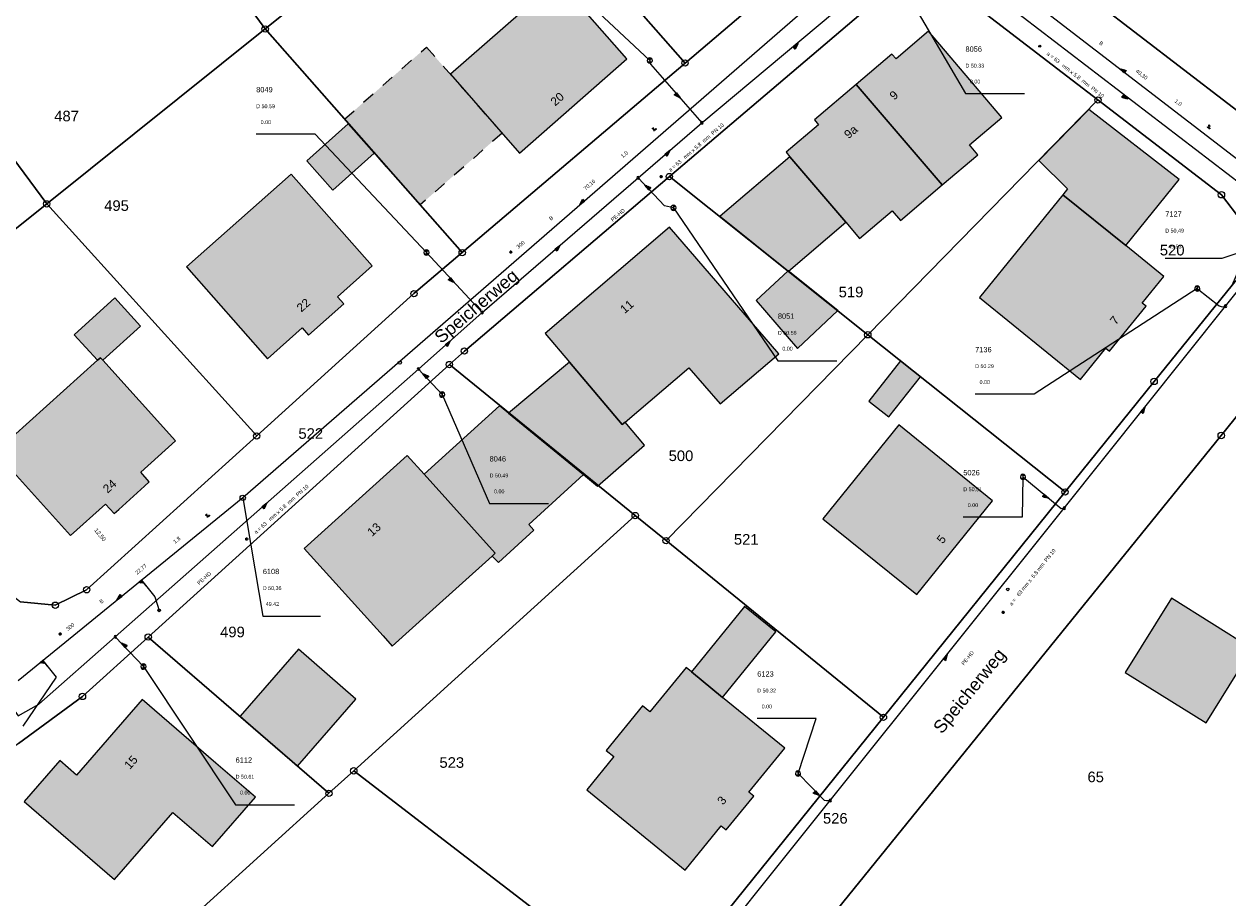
# Model space of a CAD drawing. Header units: metres. Extents: x 410063 to 2410512, y 5786105 to 5787650.
# Tile 12 of 30: x 2409890 to 2409984, y 5786838 to 5786907. Entities that reach past the tile are written whole.
import ezdxf

# ---------------------------------------------------------------- set-up
doc = ezdxf.new("R2010")
doc.units = ezdxf.units.M
doc.linetypes.add('DASHED_70', pattern=[2, 1, -1])
for name, color, linetype in [('DRUCK-DECKELH', 40, 'Continuous'), ('DRUCK-FLUßRICH', 40, 'Continuous'), ('DRUCK-HALTUNGE', 40, 'Continuous'), ('DRUCK-ROHRD-M', 40, 'Continuous'), ('DRUCK-ROHRMAT', 40, 'Continuous'), ('DRUCK-SCHACHTN', 40, 'Continuous'), ('DRUCK-SCHAECHT', 40, 'Continuous'), ('DRUCK-SOHLENH', 40, 'Continuous'), ('K100-FLST_GRENZEN', 40, 'Continuous'), ('K105-FLST_NUMMERN', 40, 'Continuous'), ('K120-ALLG_TEXTE', 40, 'Continuous'), ('K125-GEB_LINIEN', 40, 'Continuous'), ('K125-GEB_LINIEN-FLAECHE', 2, 'Continuous'), ('K130-GEB_TEXTE', 40, 'Continuous'), ('K140-EINGER_GEBFL', 40, 'Continuous'), ('K140-EINGER_GEBFL-FLAECHE', 7, 'Continuous'), ('K141-EINGER_GEBTEXT', 40, 'Continuous'), ('KANAL', 9, 'Continuous'), ('R-DECKELHOEHE', 7, 'Continuous'), ('R-FLUßRBICHTUNG', 7, 'Continuous'), ('R-GEFAELLE', 7, 'Continuous'), ('R-HALTUNGEN', 7, 'Continuous'), ('R-HAUSANSCHLUS', 7, 'Continuous'), ('R-LAENGE', 7, 'Continuous'), ('R-ROHRD', 7, 'Continuous'), ('R-ROHRMATERIAL', 7, 'Continuous'), ('R-SCHACHTNR', 7, 'Continuous'), ('R-SCHAECHTE', 7, 'Continuous'), ('R-SOHLENHOEHE', 7, 'Continuous'), ('SCHAECHTE-OV', 40, 'Continuous')]:
    doc.layers.add(name, color=color, linetype=linetype)
doc.styles.add('ARIAL', font='arial.ttf')

# ---------------------------------------------------------------- blocks, each defined once
blk = doc.blocks.new('GRENZSTEIN')
at = {"color": 7, "linetype": 'Continuous'}
blk.add_circle((0.000001, 0.000001), 0.749999, dxfattribs=at)
blk = doc.blocks.new('122')
at = {"color": 7, "linetype": 'Continuous'}
blk.add_circle((0, 0), 1.25, dxfattribs=at)
blk = doc.blocks.new('140')
at = {"layer": 'DRUCK-FLUßRICH', "color": 12}
for points in [[(0, 0, 0), (6.9, 1, 0), (7, 0, 0), (0, 0, 0)], [(0.141, 0, 0), (0.165, 0.024, 0)], [(0.331, 0.048, 0), (0.283, 0, 0)], [(0.424, 0, 0), (0.496, 0.072, 0)], [(0.662, 0.096, 0), (0.566, 0, 0)], [(0.707, 0, 0), (0.827, 0.12, 0)], [(0.992, 0.144, 0), (0.849, 0, 0)], [(0.99, 0, 0), (1.158, 0.168, 0)], [(1.323, 0.192, 0), (1.131, 0, 0)], [(1.273, 0, 0), (1.489, 0.216, 0)], [(1.654, 0.24, 0), (1.414, 0, 0)], [(1.556, 0, 0), (1.819, 0.264, 0)], [(1.985, 0.288, 0), (1.697, 0, 0)], [(1.838, 0, 0), (2.15, 0.312, 0)], [(2.315, 0.336, 0), (1.98, 0, 0)], [(2.121, 0, 0), (2.481, 0.36, 0)], [(2.646, 0.384, 0), (2.263, 0, 0)], [(2.404, 0, 0), (2.812, 0.407, 0)], [(2.977, 0.431, 0), (2.546, 0, 0)], [(2.687, 0, 0), (3.142, 0.455, 0)], [(3.308, 0.479, 0), (2.828, 0, 0)], [(2.97, 0, 0), (3.473, 0.503, 0)], [(3.639, 0.527, 0), (3.111, 0, 0)], [(3.253, 0, 0), (3.804, 0.551, 0)], [(3.969, 0.575, 0), (3.394, 0, 0)], [(3.536, 0, 0), (4.135, 0.599, 0)], [(4.3, 0.623, 0), (3.677, 0, 0)], [(3.818, 0, 0), (4.466, 0.647, 0)], [(4.631, 0.671, 0), (3.96, 0, 0)], [(4.101, 0, 0), (4.796, 0.695, 0)], [(4.962, 0.719, 0), (4.243, 0, 0)], [(4.384, 0, 0), (5.127, 0.743, 0)], [(5.293, 0.767, 0), (4.525, 0, 0)], [(4.667, 0, 0), (5.458, 0.791, 0)], [(5.623, 0.815, 0), (4.808, 0, 0)], [(4.95, 0, 0), (5.789, 0.839, 0)], [(5.954, 0.863, 0), (5.091, 0, 0)], [(5.233, 0, 0), (6.119, 0.887, 0)], [(6.285, 0.911, 0), (5.374, 0, 0)], [(5.515, 0, 0), (6.45, 0.935, 0)], [(6.616, 0.959, 0), (5.657, 0, 0)], [(5.798, 0, 0), (6.781, 0.983, 0)], [(6.904, 0.964, 0), (5.94, 0, 0)], [(6.081, 0, 0), (6.916, 0.835, 0)], [(6.929, 0.707, 0), (6.223, 0, 0)], [(6.364, 0, 0), (6.942, 0.578, 0)], [(6.955, 0.45, 0), (6.505, 0, 0)], [(6.647, 0, 0), (6.968, 0.321, 0)], [(6.981, 0.193, 0), (6.788, 0, 0)], [(6.93, 0, 0), (6.994, 0.064, 0)]]:
    blk.add_polyline3d(points, dxfattribs=at)
blk = doc.blocks.new('119')
at = {"color": 4, "linetype": 'Continuous'}
for centre in [(0.2, 0.85), (0.4, 0.15), (0.8, 0.15)]:
    blk.add_circle(centre, 0.15, dxfattribs=at)
at = {"layer": 'R-GEFAELLE', "color": 4}
blk.add_polyline3d([(0, 0, 0), (0.6, 1, 0)], dxfattribs=at)
blk = doc.blocks.new('147')
at = {"color": 12, "linetype": 'Continuous'}
blk.add_circle((0, 0), 1.25, dxfattribs=at)
at = {"layer": 'DRUCK-ROHRD-M', "color": 12}
blk.add_polyline3d([(-1.25, -1.25, 0), (1.25, 1.25, 0)], dxfattribs=at)
blk = doc.blocks.new('1008')
at = {"color": 7, "linetype": 'Continuous'}
for start, end in [(360, 180), (180, 360)]:
    blk.add_arc((0, 0), 1.25, start, end, dxfattribs=at)
blk = doc.blocks.new('1002')
at = {"color": 7, "linetype": 'Continuous'}
for start, end in [(359.999977, 180.000023), (29.999995, 90.000023), (180.000023, 359.999977), (210.000012, 269.999977)]:
    blk.add_arc((0, 0), 2.5, start, end, dxfattribs=at)
at = {"layer": 'DRUCK-SCHAECHT', "color": 7}
for points in [[(0, 2.5, 0), (0, -2.5, 0)], [(2.165, 1.25, 0), (0, 1.25, 0), (0, 2.5, 0)], [(-2.165, -1.25, 0), (0, -1.25, 0), (0, -2.5, 0)]]:
    blk.add_polyline3d(points, dxfattribs=at)
blk = doc.blocks.new('95')
at = {"layer": 'R-HAUSANSCHLUS', "color": 4}
for points in [[(0, 0, 0), (0, 0.5, 0)], [(0, 0.25, 0), (0.25, 0, 0)], [(0.024, 0.226, 0), (0, 0.226, 0)], [(0, 0.201, 0), (0.049, 0.201, 0)], [(0.074, 0.176, 0), (0, 0.176, 0)], [(0, 0.151, 0), (0.099, 0.151, 0)], [(0.124, 0.126, 0), (0, 0.126, 0)], [(0, 0.101, 0), (0.149, 0.101, 0)], [(0.174, 0.076, 0), (0, 0.076, 0)], [(0, 0.051, 0), (0.199, 0.051, 0)], [(0.224, 0.026, 0), (0, 0.026, 0)], [(0, 0.001, 0), (0.249, 0.001, 0)]]:
    blk.add_polyline3d(points, dxfattribs=at)

msp = doc.modelspace()

# ---------------------------------------------------------------- hatches: boundary and pattern name
at = {"layer": 'K125-GEB_LINIEN-FLAECHE', "true_color": 0xc7c8ca}
for points in [[(2409923.058, 5786902.997), (2409928.489, 5786896.802), (2409936.932, 5786904.207), (2409931.505, 5786910.404)], [(2409954.953, 5786902.201), (2409961.712, 5786894.291), (2409964.513, 5786896.674), (2409963.868, 5786897.443), (2409966.406, 5786899.608), (2409960.64, 5786906.378), (2409958.09, 5786904.205), (2409957.761, 5786904.59)], [(2409954.953, 5786902.201), (2409951.672, 5786899.411), (2409951.983, 5786899.025), (2409949.449, 5786896.861), (2409949.742, 5786896.498), (2409954.129, 5786891.362), (2409955.216, 5786890.081), (2409957.777, 5786892.254), (2409958.423, 5786891.498), (2409961.712, 5786894.291)], [(2409971.188, 5786893.528), (2409976.14, 5786889.529), (2409980.343, 5786894.733), (2409973.235, 5786900.217), (2409969.316, 5786896.208), (2409971.551, 5786893.982)], [(2409911.79, 5786896.193), (2409913.824, 5786893.889), (2409917.066, 5786896.786), (2409915.036, 5786899.093)], [(2409954.129, 5786891.362), (2409949.742, 5786896.498), (2409944.254, 5786891.841), (2409944.329, 5786891.758), (2409949.627, 5786887.523)], [(2409911.408, 5786883.045), (2409911.903, 5786882.481), (2409914.683, 5786884.934), (2409914.188, 5786885.502), (2409916.913, 5786887.923), (2409910.55, 5786895.145), (2409902.322, 5786887.863), (2409908.687, 5786880.632)], [(2409971.188, 5786893.528), (2409964.635, 5786885.436), (2409972.581, 5786879.001), (2409974.571, 5786881.451), (2409974.87, 5786881.211), (2409977.738, 5786884.756), (2409977.43, 5786884.999), (2409979.137, 5786887.104), (2409976.14, 5786889.529)], [(2409932.418, 5786880.353), (2409936.565, 5786875.448), (2409936.787, 5786875.637), (2409941.805, 5786879.92), (2409944.271, 5786877.079), (2409948.861, 5786881.002), (2409940.289, 5786890.977), (2409930.509, 5786882.611)], [(2409949.595, 5786887.54), (2409947.098, 5786885.212), (2409950.329, 5786881.426), (2409953.505, 5786884.41)], [(2409895.323, 5786880.508), (2409895.557, 5786880.71), (2409895.739, 5786880.508), (2409898.706, 5786883.186), (2409896.696, 5786885.411), (2409893.503, 5786882.52)], [(2409896.999, 5786868.784), (2409899.031, 5786870.618), (2409899.399, 5786870.946), (2409898.729, 5786871.697), (2409901.459, 5786874.176), (2409895.739, 5786880.508), (2409895.557, 5786880.71), (2409895.323, 5786880.508), (2409887.296, 5786873.277), (2409893.219, 5786866.719), (2409895.958, 5786869.192), (2409896.627, 5786868.456)], [(2409932.418, 5786880.353), (2409927.628, 5786876.348), (2409933.533, 5786871.521), (2409934.611, 5786870.613), (2409938.321, 5786873.818), (2409936.787, 5786875.637), (2409936.565, 5786875.448)], [(2409955.952, 5786877.302), (2409957.509, 5786876.054), (2409959.998, 5786879.212), (2409958.438, 5786880.462)], [(2409921, 5786871.543), (2409926.588, 5786865.328), (2409926.351, 5786865.114), (2409926.831, 5786864.603), (2409929.629, 5786867.134), (2409929.215, 5786867.593), (2409933.533, 5786871.521), (2409926.93, 5786876.914)], [(2409958.294, 5786875.437), (2409952.331, 5786868.046), (2409959.721, 5786862.083), (2409965.667, 5786869.455)], [(2409917.78, 5786858.83), (2409918.497, 5786858.034), (2409921.425, 5786860.673), (2409926.351, 5786865.114), (2409926.588, 5786865.328), (2409921, 5786871.543), (2409919.671, 5786873.02), (2409911.577, 5786865.714)], [(2409976.08, 5786855.947), (2409982.445, 5786851.992), (2409986.081, 5786857.822), (2409979.729, 5786861.796)], [(2409942.009, 5786855.997), (2409944.456, 5786853.997), (2409948.643, 5786859.162), (2409946.188, 5786861.151)], [(2409906.528, 5786852.511), (2409911.038, 5786848.584), (2409915.635, 5786853.851), (2409911.118, 5786857.796)], [(2409944.456, 5786853.997), (2409942.009, 5786855.997), (2409941.582, 5786856.346), (2409938.748, 5786852.862), (2409938.168, 5786853.337), (2409935.31, 5786849.832), (2409935.909, 5786849.353), (2409933.781, 5786846.726), (2409941.52, 5786840.408), (2409944.35, 5786843.9), (2409944.734, 5786843.584), (2409946.911, 5786846.234), (2409946.518, 5786846.545), (2409949.332, 5786850.012)], [(2409901.252, 5786844.954), (2409904.36, 5786842.258), (2409907.742, 5786846.145), (2409904.636, 5786848.83), (2409898.845, 5786853.835), (2409893.691, 5786847.889), (2409892.362, 5786849.024), (2409889.562, 5786845.807), (2409896.671, 5786839.664)]]:
    msp.add_hatch(color=9, dxfattribs=at).paths.add_polyline_path(points)
at = {"layer": 'K140-EINGER_GEBFL-FLAECHE', "linetype": 'DASHED_70'}
msp.add_hatch(color=111, dxfattribs=at).paths.add_polyline_path([(2409914.742, 5786899.474), (2409921.185, 5786905.134), (2409927.121, 5786898.362), (2409920.687, 5786892.721)])

# ---------------------------------------------------------------- linework, layer by layer
at = {"layer": 'DRUCK-HALTUNGE', "color": 12}
for points in [[(2409942.83, 5786899.19, 0), (2409957.093, 5786911.169, 49.762), (2409957.95, 5786911.66, 0)], [(2409963.43, 5786910.81, 0), (2409964.37, 5786910.332, 49.195), (2409987.781, 5786892.398, 0), (2409988.671, 5786890.897, 49.32), (2409988.87, 5786890.9, 0)], [(2409938.73, 5786904.09, 0), (2409938.797, 5786903.802, 49.178), (2409942.83, 5786899.19, 0)], [(2409937.81, 5786894.85, 0), (2409942.83, 5786899.19, 0)], [(2409925.55, 5786884.27, 0), (2409937.81, 5786894.85, 0)], [(2409940.59, 5786892.5, 0), (2409939.886, 5786892.656, 0), (2409937.81, 5786894.85, 0)], [(2409983.98, 5786884.75, 0), (2409988.87, 5786890.9, 0)], [(2409921.18, 5786888.98, 0), (2409925.55, 5786884.27, 0)], [(2409981.76, 5786886.16, 0), (2409983.478, 5786884.799, 50.311), (2409983.709, 5786884.703, 50.307), (2409983.982, 5786884.751, 50.28), (2409983.98, 5786884.75, 55.367)], [(2409920.55, 5786879.82, 0), (2409925.55, 5786884.27, 0)], [(2409971.31, 5786868.87, 0), (2409983.98, 5786884.75, 0)], [(2409896.73, 5786858.77, 0), (2409920.55, 5786879.82, 0)], [(2409922.41, 5786877.81, 0), (2409920.55, 5786879.82, 0)], [(2409875.9, 5786870.99, 0), (2409889.094, 5786852.549, 49.155), (2409890.715, 5786853.457, 0), (2409896.73, 5786858.77, 0)], [(2409968.06, 5786871.34, 0), (2409971.073, 5786868.842, 50.202), (2409971.317, 5786868.872, 50.228), (2409971.31, 5786868.87, 0)], [(2409952.92, 5786845.89, 0), (2409971.31, 5786868.87, 0)], [(2409898.94, 5786856.42, 0), (2409896.73, 5786858.77, 0)], [(2409950.38, 5786848.02, 0), (2409952.427, 5786845.906, 49.558), (2409952.617, 5786845.883, 49.574), (2409952.838, 5786845.89, 49.581), (2409952.92, 5786845.89, 0)], [(2409928.03, 5786814.74, 0), (2409952.92, 5786845.89, 0)]]:
    msp.add_polyline3d(points, dxfattribs=at)
at = {"layer": 'DRUCK-SCHACHTN', "color": 7}
for points in [[(2409938.73, 5786904.09, 0), (2409930.702, 5786911.623, 0), (2409926.067, 5786911.623, 0)], [(2409959.64, 5786908.15, 0), (2409963.542, 5786901.472, 0), (2409968.177, 5786901.472, 0)], [(2409921.18, 5786888.98, 0), (2409912.437, 5786898.28, 0), (2409907.802, 5786898.28, 0)], [(2409940.59, 5786892.5, 0), (2409948.8, 5786880.469, 0), (2409953.435, 5786880.469, 0)], [(2409981.76, 5786886.16, 0), (2409968.935, 5786877.84, 0), (2409964.3, 5786877.84, 0)], [(2409922.41, 5786877.81, 0), (2409926.143, 5786869.247, 0), (2409930.778, 5786869.247, 0)], [(2409968.06, 5786871.34, 0), (2409968.005, 5786868.161, 0), (2409963.371, 5786868.161, 0)], [(2409898.94, 5786856.42, 0), (2409906.183, 5786845.559, 0), (2409910.818, 5786845.559, 0)], [(2409950.38, 5786848.02, 0), (2409951.812, 5786852.332, 0), (2409947.177, 5786852.332, 0)]]:
    msp.add_polyline3d(points, dxfattribs=at)
at = {"layer": 'K100-FLST_GRENZEN', "color": 18, "true_color": 0x000000}
for points in [[(2409913.207001, 5786938.941986, 0), (2409908.561005, 5786935.515015, 0), (2409894.697998, 5786925.289001, 0), (2409908.506012, 5786906.557007, 0), (2409926.489014, 5786920.959015, 0), (2409913.207001, 5786938.941986, 0)], [(2409977.424011, 5786937.406006, 0), (2409976.548004, 5786936.514008, 0), (2409959.777008, 5786919.437012, 0), (2409987.644012, 5786898.023987, 0), (2409989.990997, 5786897.037994, 0), (2409992.519012, 5786897.335999, 0), (2409994.572998, 5786898.841003, 0), (2410007.251007, 5786914.485992, 0), (2409989.78299, 5786927.908997, 0), (2409977.424011, 5786937.406006, 0)], [(2409941.502991, 5786903.880005, 0), (2409959.777008, 5786919.437012, 0), (2409946.279999, 5786936.80899, 0), (2409926.489014, 5786920.959015, 0), (2409941.502991, 5786903.880005, 0)], [(2409876.992004, 5786912.230011, 0), (2409891.334, 5786892.804993, 0), (2409908.506012, 5786906.557007, 0), (2409894.697998, 5786925.289001, 0), (2409876.992004, 5786912.230011, 0)], [(2409908.506012, 5786906.557007, 0), (2409923.98999, 5786888.970001, 0), (2409941.502991, 5786903.880005, 0), (2409926.489014, 5786920.959015, 0), (2409908.506012, 5786906.557007, 0)], [(2409864.945999, 5786903.346008, 0), (2409863.009995, 5786900.919006, 0), (2409862.546005, 5786897.848999, 0), (2409863.679001, 5786894.959015, 0), (2409874.945007, 5786879.679993, 0), (2409891.334, 5786892.804993, 0), (2409876.992004, 5786912.230011, 0), (2409864.945999, 5786903.346008, 0)], [(2409940.272003, 5786894.951996, 0), (2409955.865997, 5786882.511993, 0), (2409973.951996, 5786900.979004, 0), (2409963.178009, 5786909.256989, 0), (2409961.132996, 5786910.19101, 0), (2409958.885986, 5786910.13501, 0), (2409956.890015, 5786909.100006, 0), (2409940.272003, 5786894.951996, 0)], [(2409891.334, 5786892.804993, 0), (2409907.838013, 5786874.554993, 0), (2409920.200989, 5786885.744995, 0), (2409923.98999, 5786888.970001, 0), (2409908.506012, 5786906.557007, 0), (2409891.334, 5786892.804993, 0)], [(2409971.364014, 5786870.148987, 0), (2409978.365997, 5786878.841003, 0), (2409984.497986, 5786886.40799, 0), (2409985.558014, 5786888.813995, 0), (2409985.25, 5786891.424988, 0), (2409983.660004, 5786893.519012, 0), (2409973.951996, 5786900.979004, 0), (2409955.865997, 5786882.511993, 0), (2409971.364014, 5786870.148987, 0)], [(2409939.080994, 5786830.076004, 0), (2409926.964996, 5786815.035995, 0), (2409933.571014, 5786812.781998, 0), (2409952.67099, 5786836.352005, 0), (2409983.640015, 5786874.589996, 0), (2409992.161011, 5786885.135986, 0), (2409999.109985, 5786893.737, 0), (2409994.572998, 5786898.841003, 0), (2409984.497986, 5786886.40799, 0), (2409978.365997, 5786878.841003, 0), (2409971.364014, 5786870.148987, 0), (2409957.09201, 5786852.433014, 0), (2409939.080994, 5786830.076004, 0)], [(2409924.160004, 5786881.234985, 0), (2409922.984009, 5786880.17099, 0), (2409937.588989, 5786868.294006, 0), (2409940.010986, 5786866.324005, 0), (2409955.865997, 5786882.511993, 0), (2409940.272003, 5786894.951996, 0), (2409924.160004, 5786881.234985, 0)], [(2409874.945007, 5786879.679993, 0), (2409887.098007, 5786863.199005, 0), (2409889.274994, 5786861.519989, 0), (2409892.009995, 5786861.246002, 0), (2409894.476013, 5786862.459991, 0), (2409907.838013, 5786874.554993, 0), (2409891.334, 5786892.804993, 0), (2409874.945007, 5786879.679993, 0)], [(2409979.769012, 5786823.776993, 0), (2410012.160004, 5786876.266998, 0), (2409996.572998, 5786885.899994, 0), (2409992.161011, 5786885.135986, 0), (2409983.640015, 5786874.589996, 0), (2409952.67099, 5786836.352005, 0), (2409979.769012, 5786823.776993, 0)], [(2409957.09201, 5786852.433014, 0), (2409971.364014, 5786870.148987, 0), (2409955.865997, 5786882.511993, 0), (2409940.010986, 5786866.324005, 0), (2409957.09201, 5786852.433014, 0)], [(2409899.312012, 5786858.744995, 0), (2409913.518005, 5786846.45401, 0), (2409915.466003, 5786848.221008, 0), (2409937.588989, 5786868.294006, 0), (2409922.984009, 5786880.17099, 0), (2409899.312012, 5786858.744995, 0)], [(2409915.466003, 5786848.221008, 0), (2409938.790985, 5786830.298996, 0), (2409939.080994, 5786830.076004, 0), (2409957.09201, 5786852.433014, 0), (2409940.010986, 5786866.324005, 0), (2409937.588989, 5786868.294006, 0), (2409915.466003, 5786848.221008, 0)], [(2409889.113998, 5786850.359009, 0), (2409868.337997, 5786835.041, 0), (2409882.544006, 5786830.194, 0), (2409892.029999, 5786826.957001, 0), (2409913.518005, 5786846.45401, 0), (2409899.312012, 5786858.744995, 0), (2409894.144989, 5786854.069, 0), (2409889.113998, 5786850.359009, 0)], [(2409915.466003, 5786848.221008, 0), (2409913.518005, 5786846.45401, 0), (2409892.029999, 5786826.957001, 0), (2409900.523987, 5786824.059006, 0), (2409926.554993, 5786815.175995, 0), (2409938.790985, 5786830.298996, 0), (2409915.466003, 5786848.221008, 0)]]:
    msp.add_polyline3d(points, close=True, dxfattribs=at)
for points in [[(2409987.644012, 5786898.023987, 0), (2409959.777008, 5786919.437012, 0), (2409941.502991, 5786903.880005, 0), (2409923.98999, 5786888.970001, 0), (2409920.200989, 5786885.744995, 0), (2409907.838013, 5786874.554993, 0), (2409894.476013, 5786862.459991, 0), (2409892.009995, 5786861.246002, 0), (2409889.274994, 5786861.519989, 0)], [(2409889.113998, 5786850.359009, 0), (2409894.144989, 5786854.069, 0), (2409899.312012, 5786858.744995, 0), (2409922.984009, 5786880.17099, 0), (2409924.160004, 5786881.234985, 0), (2409940.272003, 5786894.951996, 0), (2409956.890015, 5786909.100006, 0), (2409958.885986, 5786910.13501, 0), (2409961.132996, 5786910.19101, 0), (2409963.178009, 5786909.256989, 0), (2409973.951996, 5786900.979004, 0), (2409983.660004, 5786893.519012, 0), (2409985.25, 5786891.424988, 0)]]:
    msp.add_polyline3d(points, dxfattribs=at)
at = {"layer": 'K125-GEB_LINIEN', "color": 32}
for points in [[(2409923.058014, 5786902.997009, 0), (2409928.489014, 5786896.802002, 0), (2409936.932007, 5786904.207001, 0), (2409931.505005, 5786910.403992, 0), (2409923.058014, 5786902.997009, 0)], [(2409954.953003, 5786902.200989, 0), (2409961.712006, 5786894.290985, 0), (2409964.513, 5786896.674011, 0), (2409963.868011, 5786897.442993, 0), (2409966.406006, 5786899.608002, 0), (2409960.640015, 5786906.377991, 0), (2409958.089996, 5786904.204987, 0), (2409957.760986, 5786904.589996, 0), (2409954.953003, 5786902.200989, 0)], [(2409954.953003, 5786902.200989, 0), (2409951.671997, 5786899.411011, 0), (2409951.983002, 5786899.024994, 0), (2409949.449005, 5786896.860992, 0), (2409949.742004, 5786896.497986, 0), (2409954.128998, 5786891.362, 0), (2409955.216003, 5786890.080994, 0), (2409957.777008, 5786892.253998, 0), (2409958.423004, 5786891.497986, 0), (2409961.712006, 5786894.290985, 0), (2409954.953003, 5786902.200989, 0)], [(2409971.188, 5786893.528, 0), (2409976.14, 5786889.529, 0), (2409980.343, 5786894.733, 0), (2409973.235, 5786900.217, 0), (2409969.316, 5786896.208, 0), (2409971.551, 5786893.982, 0), (2409971.188, 5786893.528, 0)], [(2409911.79, 5786896.193, 0), (2409913.824, 5786893.889, 0), (2409917.066, 5786896.786, 0), (2409915.036, 5786899.093, 0), (2409911.79, 5786896.193, 0)], [(2409954.129, 5786891.362, 0), (2409949.742, 5786896.498, 0), (2409944.254, 5786891.841, 0), (2409944.329, 5786891.758, 0), (2409949.627, 5786887.523, 0), (2409954.129, 5786891.362, 0)], [(2409911.40799, 5786883.045013, 0), (2409911.903015, 5786882.480988, 0), (2409914.683014, 5786884.93399, 0), (2409914.187988, 5786885.502014, 0), (2409916.912994, 5786887.923004, 0), (2409910.549988, 5786895.144989, 0), (2409902.321991, 5786887.863007, 0), (2409908.687012, 5786880.631989, 0), (2409911.40799, 5786883.045013, 0)], [(2409971.187988, 5786893.528015, 0), (2409964.63501, 5786885.436005, 0), (2409972.580994, 5786879.001007, 0), (2409974.571014, 5786881.450989, 0), (2409974.869995, 5786881.210999, 0), (2409977.738007, 5786884.756012, 0), (2409977.429993, 5786884.998993, 0), (2409979.136993, 5786887.104004, 0), (2409976.140015, 5786889.528992, 0), (2409971.187988, 5786893.528015, 0)], [(2409932.417999, 5786880.352997, 0), (2409936.565002, 5786875.447998, 0), (2409936.786987, 5786875.636993, 0), (2409941.804993, 5786879.920013, 0), (2409944.270996, 5786877.07901, 0), (2409948.860992, 5786881.002014, 0), (2409940.289001, 5786890.97699, 0), (2409930.509003, 5786882.610992, 0), (2409932.417999, 5786880.352997, 0)], [(2409949.595, 5786887.54, 0), (2409947.098, 5786885.212, 0), (2409950.329, 5786881.426, 0), (2409953.505, 5786884.41, 0), (2409949.595, 5786887.54, 0)], [(2409895.323, 5786880.508, 0), (2409895.557, 5786880.71, 0), (2409895.739, 5786880.508, 0), (2409898.706, 5786883.186, 0), (2409896.696, 5786885.411, 0), (2409893.503, 5786882.52, 0), (2409895.323, 5786880.508, 0)], [(2409896.998993, 5786868.783997, 0), (2409899.031006, 5786870.618011, 0), (2409899.398987, 5786870.946014, 0), (2409898.729004, 5786871.696991, 0), (2409901.459015, 5786874.175995, 0), (2409895.739014, 5786880.507996, 0), (2409895.557007, 5786880.709991, 0), (2409895.322998, 5786880.507996, 0), (2409887.296005, 5786873.277008, 0), (2409893.218994, 5786866.718994, 0), (2409895.958008, 5786869.191986, 0), (2409896.627014, 5786868.455994, 0), (2409896.998993, 5786868.783997, 0)], [(2409932.418, 5786880.353, 0), (2409927.628, 5786876.348, 0), (2409933.533, 5786871.521, 0), (2409934.611, 5786870.613, 0), (2409938.321, 5786873.818, 0), (2409936.787, 5786875.637, 0), (2409936.565, 5786875.448, 0), (2409932.418, 5786880.353, 0)], [(2409955.952, 5786877.302, 0), (2409957.509, 5786876.054, 0), (2409959.998, 5786879.212, 0), (2409958.438, 5786880.462, 0), (2409955.952, 5786877.302, 0)], [(2409921, 5786871.543, 0), (2409926.588, 5786865.328, 0), (2409926.351, 5786865.114, 0), (2409926.831, 5786864.603, 0), (2409929.629, 5786867.134, 0), (2409929.215, 5786867.593, 0), (2409933.533, 5786871.521, 0), (2409926.93, 5786876.914, 0), (2409921, 5786871.543, 0)], [(2409958.294006, 5786875.437012, 0), (2409952.330994, 5786868.04599, 0), (2409959.721008, 5786862.083008, 0), (2409965.666992, 5786869.454987, 0), (2409958.294006, 5786875.437012, 0)], [(2409917.779999, 5786858.829987, 0), (2409918.497009, 5786858.033997, 0), (2409921.424988, 5786860.673004, 0), (2409926.351013, 5786865.114014, 0), (2409926.588013, 5786865.328003, 0), (2409921, 5786871.542999, 0), (2409919.67099, 5786873.019989, 0), (2409911.576996, 5786865.713989, 0), (2409917.779999, 5786858.829987, 0)], [(2409976.08, 5786855.947, 0), (2409982.445, 5786851.992, 0), (2409986.081, 5786857.822, 0), (2409979.729, 5786861.796, 0), (2409976.08, 5786855.947, 0)], [(2409942.009, 5786855.997, 0), (2409944.456, 5786853.997, 0), (2409948.643, 5786859.162, 0), (2409946.188, 5786861.151, 0), (2409942.009, 5786855.997, 0)], [(2409906.528, 5786852.511, 0), (2409911.038, 5786848.584, 0), (2409915.635, 5786853.851, 0), (2409911.118, 5786857.796, 0), (2409906.528, 5786852.511, 0)], [(2409944.455994, 5786853.997009, 0), (2409942.009003, 5786855.997009, 0), (2409941.582001, 5786856.346008, 0), (2409938.747986, 5786852.862, 0), (2409938.167999, 5786853.337006, 0), (2409935.309998, 5786849.832001, 0), (2409935.908997, 5786849.352997, 0), (2409933.781006, 5786846.726013, 0), (2409941.519989, 5786840.40799, 0), (2409944.350006, 5786843.899994, 0), (2409944.734009, 5786843.584015, 0), (2409946.911011, 5786846.234009, 0), (2409946.518005, 5786846.545013, 0), (2409949.332001, 5786850.011993, 0), (2409944.455994, 5786853.997009, 0)], [(2409901.252014, 5786844.95401, 0), (2409904.359985, 5786842.257996, 0), (2409907.742004, 5786846.144989, 0), (2409904.635986, 5786848.829987, 0), (2409898.845001, 5786853.834991, 0), (2409893.690994, 5786847.889008, 0), (2409892.362, 5786849.023987, 0), (2409889.561996, 5786845.807007, 0), (2409896.67099, 5786839.664001, 0), (2409901.252014, 5786844.95401, 0)]]:
    msp.add_polyline3d(points, dxfattribs=at)
at = {"layer": 'K140-EINGER_GEBFL', "color": 132, "linetype": 'DASHED_70'}
msp.add_polyline3d([(2409914.742, 5786899.474, 0), (2409921.185, 5786905.134, 0), (2409927.121, 5786898.362, 0), (2409920.687, 5786892.721, 0), (2409914.742, 5786899.474, 0)], dxfattribs=at)
at = {"layer": 'R-HALTUNGEN', "color": 140}
for points in [[(2409959.69, 5786915.72, 0), (2409906.74, 5786869.69, 0)], [(2409991.63, 5786891.14, 0), (2409959.69, 5786915.72, 0)], [(2409906.74, 5786869.69, 0), (2409889.09, 5786855.31, 0)]]:
    msp.add_polyline3d(points, dxfattribs=at)
at = {"layer": 'R-HAUSANSCHLUS', "color": 4}
for points in [[(2409898.781, 5786863.205, 0), (2409899.833, 5786861.915, 0), (2409900.17, 5786860.84, 0)], [(2409891.028, 5786856.889, 0), (2409892.08, 5786855.598, 0), (2409889.45, 5786851.73, 0)]]:
    msp.add_polyline3d(points, dxfattribs=at)
at = {"layer": 'R-SCHACHTNR', "color": 5}
for points in [[(2409991.63, 5786891.14, 0), (2409983.697, 5786888.5, 0), (2409979.242, 5786888.5, 0)], [(2409906.74, 5786869.69, 0), (2409908.32, 5786860.391, 0), (2409912.865, 5786860.391, 0)]]:
    msp.add_polyline3d(points, dxfattribs=at)

# ---------------------------------------------------------------- block references
at = {"layer": 'DRUCK-FLUßRICH', "xscale": 0.067, "yscale": 0.233}
for p, rotation in [((2409950.39, 5786905.425), 215.514), ((2409941.119, 5786901.146), 125.92), ((2409976.315, 5786901.055), 138.871), ((2409940.32, 5786897.02), 216.845), ((2409938.353, 5786894.276), 308.791), ((2409931.68, 5786889.56), 216.793), ((2409923.365, 5786886.625), 128.856), ((2409923.05, 5786882.045), 217.669), ((2409920.902, 5786879.446), 308.78), ((2409977.645, 5786876.81), 227.415), ((2409970.095, 5786869.654, 50.202), 138.765), ((2409908.64, 5786869.295), 217.467), ((2409897.197, 5786858.274), 309.241), ((2409962.115, 5786857.38), 227.331), ((2409952.058, 5786846.289, 49.558), 132.0169999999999)]:
    msp.add_blockref('140', p, dxfattribs=dict(at, rotation=rotation))
at = {"layer": 'DRUCK-ROHRD-M', "xscale": 0.067, "yscale": 0.067}
for p, rotation in [((2409969.381, 5786905.208), 322.871), ((2409939.625, 5786894.947), 40.845), ((2409907.057, 5786866.446), 41.837), ((2409966.508, 5786860.681), 51.33100000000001)]:
    msp.add_blockref('147', p, dxfattribs=dict(at, rotation=rotation))
at = {"layer": 'DRUCK-SCHAECHT', "xscale": 0.083, "yscale": 0.083, "rotation": 0.5}
for name, p in [('1002', (2409938.73, 5786904.09)), ('1008', (2409942.83, 5786899.19)), ('1008', (2409937.81, 5786894.85)), ('1002', (2409940.59, 5786892.5)), ('1002', (2409921.18, 5786888.98)), ('1002', (2409981.76, 5786886.16)), ('1008', (2409925.55, 5786884.27)), ('1008', (2409983.98, 5786884.75)), ('1008', (2409920.55, 5786879.82)), ('1002', (2409922.41, 5786877.81)), ('1002', (2409968.06, 5786871.34)), ('1008', (2409971.31, 5786868.87)), ('1008', (2409896.73, 5786858.77)), ('1002', (2409898.94, 5786856.42)), ('1002', (2409950.38, 5786848.02)), ('1008', (2409952.92, 5786845.89))]:
    msp.add_blockref(name, p, dxfattribs=at)
at = {"layer": 'K100-FLST_GRENZEN', "xscale": 0.333, "yscale": 0.333}
for p in [(2409908.506, 5786906.557), (2409941.503, 5786903.88), (2409973.952, 5786900.979), (2409940.272, 5786894.952), (2409983.66, 5786893.519), (2409891.334, 5786892.805), (2409923.99, 5786888.97), (2409920.201, 5786885.745), (2409955.866, 5786882.512), (2409924.16, 5786881.235), (2409922.984, 5786880.171), (2409978.366, 5786878.841), (2409907.838, 5786874.555), (2409983.64, 5786874.59), (2409971.364, 5786870.149), (2409937.589, 5786868.294), (2409940.011, 5786866.324), (2409894.476, 5786862.46), (2409892.01, 5786861.246), (2409899.312, 5786858.745), (2409894.145, 5786854.069), (2409957.092, 5786852.433), (2409915.466, 5786848.221), (2409913.518, 5786846.454)]:
    msp.add_blockref('GRENZSTEIN', p, dxfattribs=at)
at = {"layer": 'K141-EINGER_GEBTEXT', "xscale": 0.167, "yscale": 0.167}
msp.add_blockref('GRENZSTEIN', (2409919.084, 5786880.321), dxfattribs=at)
at = {"layer": 'R-FLUßRBICHTUNG', "xscale": 0.067, "yscale": 0.233}
for p, rotation in [((2409975.66, 5786903.43), 317.419), ((2409933.215, 5786892.705), 36.001), ((2409896.851, 5786861.634), 34.171)]:
    msp.add_blockref('140', p, dxfattribs=dict(at, rotation=rotation))
at = {"layer": 'R-GEFAELLE', "xscale": 0.25, "yscale": 0.25}
for p, rotation in [((2409939.08, 5786898.533), 41.001), ((2409982.534, 5786898.834), 322.419), ((2409903.964, 5786868.137), 39.171)]:
    msp.add_blockref('119', p, dxfattribs=dict(at, rotation=rotation))
at = {"layer": 'R-HAUSANSCHLUS', "xscale": 1.109, "yscale": 1.109, "rotation": 219.171}
for p in [(2409898.781, 5786863.205), (2409891.028, 5786856.889)]:
    msp.add_blockref('95', p, dxfattribs=at)
at = {"layer": 'R-ROHRD', "xscale": 0.067, "yscale": 0.067}
for p, rotation in [((2409927.811, 5786889.013), 41.001), ((2409892.396, 5786858.983), 39.171)]:
    msp.add_blockref('147', p, dxfattribs=dict(at, rotation=rotation))
at = {"layer": 'R-SCHAECHTE', "xscale": 0.167, "yscale": 0.167}
msp.add_blockref('122', (2409906.74, 5786869.69), dxfattribs=at)
at = {"layer": 'SCHAECHTE-OV', "xscale": 0.083, "yscale": 0.083, "rotation": 0.5}
for p in [(2409966.86, 5786862.49), (2409900.17, 5786860.84)]:
    msp.add_blockref('122', p, dxfattribs=at)

# ---------------------------------------------------------------- texts
at = {"layer": 'DRUCK-DECKELH', "color": 7, "linetype": 'Continuous', "style": 'ARIAL'}
for s, p in [('D 50.33', (2409963.542, 5786903.522)), ('D 50.59', (2409907.802, 5786900.33)), ('D 50.56', (2409948.8, 5786882.519)), ('D 50.29', (2409964.3, 5786879.89)), ('D 50.49', (2409926.143, 5786871.297)), ('D 50.51', (2409963.371, 5786870.211)), ('D 50.32', (2409947.177, 5786854.382)), ('D 50.61', (2409906.183, 5786847.609))]:
    msp.add_text(s, height=0.3, dxfattribs=at).set_placement(p)
at = {"layer": 'DRUCK-ROHRMAT', "color": 12, "linetype": 'Continuous', "style": 'ARIAL'}
for s, rotation, p in [('a = 63   mm x 5.8  mm  PN 10', 321.871, (2409969.893, 5786904.559)), ('a = 63   mm x 5.8  mm  PN 10', 40.845, (2409940.367, 5786895.312)), ('PE-HD', 40.845, (2409935.828, 5786891.388)), ('a = 63   mm x 5.8  mm  PN 10', 41.837, (2409907.793, 5786866.824)), ('a =   63 mm x  5.8 mm  PN 10', 51.331, (2409967.171, 5786861.175)), ('PE-HD', 41.837, (2409903.322, 5786862.822)), ('PE-HD', 51.331, (2409963.422, 5786856.491))]:
    msp.add_text(s, height=0.3, rotation=rotation, dxfattribs=at).set_placement(p)
at = {"layer": 'DRUCK-SCHACHTN', "color": 7, "linetype": 'Continuous', "style": 'ARIAL'}
for s, p in [('8056', (2409963.542, 5786904.772)), ('8049', (2409907.802, 5786901.58)), ('8051', (2409948.8, 5786883.769)), ('7136', (2409964.3, 5786881.14)), ('8046', (2409926.143, 5786872.547)), ('5026', (2409963.371, 5786871.461)), ('6123', (2409947.177, 5786855.632)), ('6112', (2409906.183, 5786848.859))]:
    msp.add_text(s, height=0.416, dxfattribs=at).set_placement(p)
at = {"layer": 'DRUCK-SOHLENH', "color": 7, "linetype": 'Continuous', "style": 'ARIAL'}
for p in [(2409963.542, 5786902.272), (2409907.802, 5786899.08), (2409948.8, 5786881.269), (2409964.3, 5786878.64), (2409926.143, 5786870.047), (2409963.371, 5786868.961), (2409947.177, 5786853.132), (2409906.183, 5786846.359)]:
    msp.add_text('   0.00', height=0.3, dxfattribs=at).set_placement(p)
at = {"layer": 'K105-FLST_NUMMERN', "color": 7, "linetype": 'Continuous', "style": 'ARIAL'}
for s, p in [('487', (2409891.93, 5786899.298)), ('495', (2409895.854, 5786892.252)), ('520', (2409978.816, 5786888.753)), ('519', (2409953.574, 5786885.46)), ('522', (2409911.118, 5786874.329)), ('500', (2409940.213, 5786872.581)), ('521', (2409945.341, 5786866.007)), ('499', (2409904.963, 5786858.724)), ('523', (2409922.202, 5786848.459)), ('65', (2409973.128, 5786847.327)), ('526', (2409952.34, 5786844.07))]:
    msp.add_text(s, height=0.8325, dxfattribs=at).set_placement(p)
at = {"layer": 'K120-ALLG_TEXTE', "color": 15, "linetype": 'Continuous', "style": 'ARIAL'}
for rotation, p in [(40.394001, (2409922.342, 5786881.768)), (50.959999, (2409961.689, 5786851.062))]:
    msp.add_text('Speicherweg', height=0.999, rotation=rotation, dxfattribs=at).set_placement(p)
at = {"layer": 'K130-GEB_TEXTE', "color": 7, "linetype": 'Continuous', "style": 'ARIAL'}
for s, rotation, p in [('20', 41.237, (2409931.29, 5786900.456)), ('9', 40.375, (2409957.931, 5786900.927)), ('9a', 40.361, (2409954.352, 5786897.885)), ('22', 41.408001, (2409911.343, 5786884.253)), ('11', 40.528999, (2409936.752, 5786884.135)), ('7', 51.007, (2409975.353, 5786883.239)), ('24', 42.051998, (2409896.119, 5786870.011)), ('13', 42.055, (2409916.899, 5786866.612)), ('5', 51.091999, (2409961.742, 5786866.023)), ('15', 49.062, (2409897.87, 5786848.283)), ('3', 50.577, (2409944.486, 5786845.489))]:
    msp.add_text(s, height=0.666, rotation=rotation, dxfattribs=at).set_placement(p)
at = {"layer": 'KANAL', "color": 4, "linetype": 'Continuous', "style": 'ARIAL'}
msp.add_text('12,50', height=0.333, rotation=-50.829, dxfattribs=at).set_placement((2409895.043, 5786867.136))
at = {"layer": 'R-DECKELHOEHE', "color": 5, "linetype": 'Continuous', "style": 'ARIAL'}
for s, p in [('D 50,49', (2409979.242, 5786890.55)), ('D 50,36', (2409908.32, 5786862.441))]:
    msp.add_text(s, height=0.3, dxfattribs=at).set_placement(p)
at = {"layer": 'R-GEFAELLE', "color": 4, "linetype": 'Continuous', "style": 'ARIAL'}
for s, rotation, p in [('  1,0', -37.581, (2409979.76, 5786900.969)), ('  1,0', 41.001, (2409936.439, 5786896.236)), ('  1,8', 39.171, (2409901.25, 5786865.927))]:
    msp.add_text(s, height=0.3, rotation=rotation, dxfattribs=at).set_placement(p)
at = {"layer": 'R-LAENGE', "color": 4, "linetype": 'Continuous', "style": 'ARIAL'}
for s, rotation, p in [(' 40,30', -37.581, (2409976.788, 5786903.256)), (' 70,16', 41.001, (2409933.609, 5786893.776)), (' 22,77', 39.171, (2409898.343, 5786863.558))]:
    msp.add_text(s, height=0.3, rotation=rotation, dxfattribs=at).set_placement(p)
at = {"layer": 'R-ROHRD', "color": 4, "linetype": 'Continuous', "style": 'ARIAL'}
for rotation, p in [(41.001, (2409928.326, 5786889.184)), (39.171, (2409892.916, 5786859.137))]:
    msp.add_text(' 300', height=0.3, rotation=rotation, dxfattribs=at).set_placement(p)
at = {"layer": 'R-ROHRMATERIAL', "color": 4, "linetype": 'Continuous', "style": 'ARIAL'}
for rotation, p in [(-37.581, (2409974.014, 5786905.391)), (41.001, (2409930.967, 5786891.48)), (39.171, (2409895.629, 5786861.347))]:
    msp.add_text('B', height=0.3, rotation=rotation, dxfattribs=at).set_placement(p)
at = {"layer": 'R-SCHACHTNR', "color": 5, "linetype": 'Continuous', "style": 'ARIAL'}
for s, p in [('7127', (2409979.242, 5786891.8)), ('6108', (2409908.32, 5786863.691))]:
    msp.add_text(s, height=0.416, dxfattribs=at).set_placement(p)
at = {"layer": 'R-SOHLENHOEHE', "color": 5, "linetype": 'Continuous', "style": 'ARIAL'}
for s, p in [('  49.53', (2409979.242, 5786889.3)), ('  49.42', (2409908.32, 5786861.191))]:
    msp.add_text(s, height=0.3, dxfattribs=at).set_placement(p)

doc.saveas('drawing.dxf')
